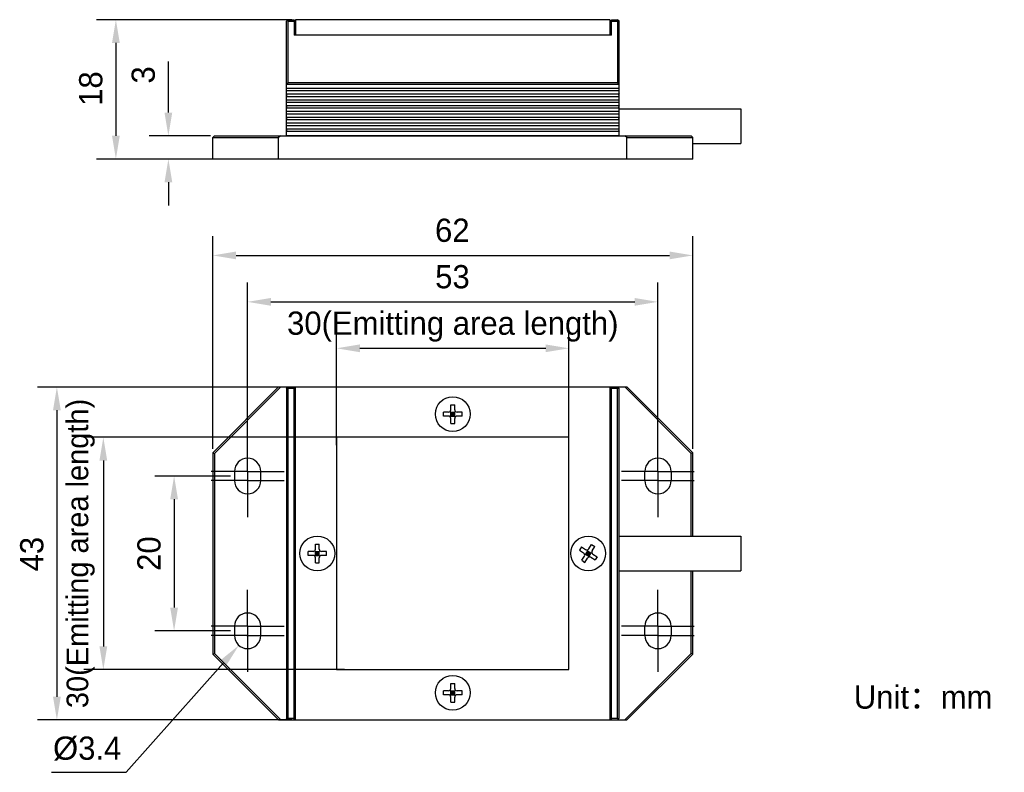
# Model space of a CAD drawing. Header units: millimetres. Extents: x 108 to 236, y 69 to 166.
import ezdxf

# ---------------------------------------------------------------- set-up
doc = ezdxf.new("R2010")
doc.units = ezdxf.units.MM
doc.header["$LTSCALE"] = 16.335
doc.header["$PDMODE"] = 3
doc.header["$PDSIZE"] = 8
doc.linetypes.add('CENTER', pattern=[0.6, 0.375, -0.075, 0.075, -0.075])
doc.layers.get('0').update_dxf_attribs({"linetype": 'CONTINUOUS'})
doc.layers.get('Defpoints').update_dxf_attribs({"linetype": 'CONTINUOUS'})
for name, color, linetype in [('00_COMPONENTS', 7, 'CONTINUOUS'), ('03_ALL_AXES', 7, 'CONTINUOUS'), ('05_ALL_CURVES', 7, 'CONTINUOUS'), ('50_ALL_DETAILS', 7, 'CONTINUOUS'), ('51__DRAFT_DIMS', 7, 'CONTINUOUS')]:
    doc.layers.add(name, color=color, linetype=linetype)
doc.styles.get("Standard").update_dxf_attribs({"font": 'simfang.ttf'})
doc.dimstyles.new('DIMSTYLE_1', dxfattribs={"dimtxt": 3, "dimasz": 3, "dimexe": 2.5, "dimexo": 0.5, "dimgap": 0.75, "dimtad": 1, "dimdsep": 46, "dimtxsty": 'STANDARD', "dimblk": '_FILLED', "dimblk1": '_FILLED', "dimblk2": '_FILLED', "dimcen": 0.09, "dimclrt": 3, "dimazin": 2, "dimtp": 0.2, "dimtm": 0.2, "dimtfac": 1, "dimtofl": 0, "dimtmove": 0, "dimatfit": 3, "dimldrblk": '_FILLED', "dimfxl": 1, "dimtolj": 1, "dimarcsym": 0})
doc.dimstyles.new('DIMSTYLE_2', dxfattribs={"dimtxt": 3, "dimasz": 3, "dimexe": 2.5, "dimexo": 0.5, "dimgap": 0.75, "dimtad": 1, "dimdsep": 46, "dimtxsty": 'STANDARD', "dimblk": '_FILLED', "dimblk1": '_FILLED', "dimblk2": '_FILLED', "dimcen": 0.09, "dimclrt": 3, "dimazin": 2, "dimtp": 0.3, "dimtm": 0.3, "dimtfac": 1, "dimtofl": 0, "dimtmove": 0, "dimatfit": 3, "dimldrblk": '_FILLED', "dimfxl": 1, "dimtolj": 1, "dimarcsym": 0})
doc.dimstyles.new('DIMSTYLE_3', dxfattribs={"dimtxt": 3, "dimasz": 3, "dimexe": 2.5, "dimexo": 0.5, "dimtad": 1, "dimdsep": 46, "dimtxsty": 'STANDARD', "dimblk": '_FILLED', "dimblk1": '_FILLED', "dimblk2": '_FILLED', "dimcen": 0.09, "dimclrt": 3, "dimazin": 2, "dimtp": 0.1, "dimtm": 0.1, "dimtfac": 1, "dimtofl": 0, "dimtmove": 0, "dimatfit": 1, "dimldrblk": '_FILLED', "dimfxl": 1, "dimtolj": 1, "dimarcsym": 0})
doc.dimstyles.new('DIMSTYLE_4', dxfattribs={"dimtxt": 3, "dimasz": 3, "dimexe": 2.5, "dimexo": 0.5, "dimgap": 0.75, "dimtad": 1, "dimdsep": 46, "dimtxsty": 'STANDARD', "dimblk": '_FILLED', "dimblk1": '_FILLED', "dimblk2": '_FILLED', "dimcen": 0.09, "dimclrt": 3, "dimazin": 2, "dimtp": 0.1, "dimtm": 0.1, "dimtfac": 1, "dimtofl": 0, "dimtmove": 0, "dimatfit": 3, "dimldrblk": '_FILLED', "dimfxl": 1, "dimtolj": 1, "dimarcsym": 0})

# ---------------------------------------------------------------- blocks, each defined once
blk = doc.blocks.new('_FILLED')
at = {"color": 0, "linetype": 'ByBlock'}
blk.add_solid([(0, 0), (-1, 0.167), (-1, -0.167)], dxfattribs=at)
blk = doc.blocks.new('*D1')
at = {"layer": '51__DRAFT_DIMS', "color": 0, "lineweight": -2}
for p, q in [((143.55, 166.29), (118.33, 166.29)), ((120.83, 163.29), (120.83, 151.29)), ((141.35, 148.29), (118.33, 148.29))]:
    blk.add_line(p, q, dxfattribs=at)
at = {"layer": 'Defpoints', "color": 0}
for p in [(144.05, 166.29), (120.83, 148.29), (141.85, 148.29)]:
    blk.add_point(p, dxfattribs=at)
at = {"layer": '51__DRAFT_DIMS', "color": 0, "linetype": 'ByBlock', "lineweight": -2, "xscale": 3, "yscale": 3, "zscale": 3}
for p, rotation in [((120.83, 166.29), 90), ((120.83, 148.29), 270)]:
    blk.add_blockref('_FILLED', p, dxfattribs=dict(at, rotation=rotation))
at = {"layer": '51__DRAFT_DIMS', "color": 3, "insert": (116.08, 157.39), "char_height": 3, "attachment_point": 2, "rotation": 90, "line_spacing_factor": 0.9}
blk.add_mtext('\\A1;\\A1;{\\fFZLanTingHei-R-GBK|b0|i0|c134|p2;\\C0;18}', dxfattribs=at)
blk = doc.blocks.new('*D2')
at = {"layer": '51__DRAFT_DIMS', "color": 0, "lineweight": -2}
for p, q in [((133.35, 110.84), (133.35, 138.34)), ((195.35, 110.84), (195.35, 138.34)), ((136.35, 135.84), (192.35, 135.84))]:
    blk.add_line(p, q, dxfattribs=at)
at = {"layer": 'Defpoints', "color": 0}
for p in [(195.35, 135.84), (133.35, 110.34), (195.35, 110.34)]:
    blk.add_point(p, dxfattribs=at)
at = {"layer": '51__DRAFT_DIMS', "color": 0, "linetype": 'ByBlock', "lineweight": -2, "xscale": 3, "yscale": 3, "zscale": 3, "rotation": 180}
blk.add_blockref('_FILLED', (133.35, 135.84), dxfattribs=at)
at = {"layer": '51__DRAFT_DIMS', "color": 0, "linetype": 'ByBlock', "lineweight": -2, "xscale": 3, "yscale": 3, "zscale": 3}
blk.add_blockref('_FILLED', (195.35, 135.84), dxfattribs=at)
at = {"layer": '51__DRAFT_DIMS', "color": 3, "insert": (164.29, 140.59), "char_height": 3, "attachment_point": 2, "line_spacing_factor": 0.9}
blk.add_mtext('\\A1;\\A1;{\\fFZLanTingHei-R-GBK|b0|i0|c134|p2;\\C0;62}', dxfattribs=at)
blk = doc.blocks.new('*D3')
at = {"layer": '51__DRAFT_DIMS', "color": 0, "lineweight": -2}
for p, q in [((143.55, 118.84), (110.71, 118.84)), ((113.21, 115.84), (113.21, 78.84)), ((143.55, 75.84), (110.71, 75.84))]:
    blk.add_line(p, q, dxfattribs=at)
at = {"layer": 'Defpoints', "color": 0}
for p in [(144.05, 118.84), (113.21, 75.84), (144.05, 75.84)]:
    blk.add_point(p, dxfattribs=at)
at = {"layer": '51__DRAFT_DIMS', "color": 0, "linetype": 'ByBlock', "lineweight": -2, "xscale": 3, "yscale": 3, "zscale": 3}
for p, rotation in [((113.21, 118.84), 89.99999999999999), ((113.21, 75.84), 270)]:
    blk.add_blockref('_FILLED', p, dxfattribs=dict(at, rotation=rotation))
at = {"layer": '51__DRAFT_DIMS', "color": 3, "insert": (108.46, 97.25), "char_height": 3, "attachment_point": 2, "rotation": 90, "line_spacing_factor": 0.9}
blk.add_mtext('\\A1;\\A1;{\\fFZLanTingHei-R-GBK|b0|i0|c134|p2;\\C0;43}', dxfattribs=at)
blk = doc.blocks.new('*D4')
at = {"layer": '51__DRAFT_DIMS', "color": 0, "lineweight": -2}
for p, q in [((135.65, 107.34), (125.85, 107.34)), ((128.35, 104.34), (128.35, 90.34)), ((135.65, 87.34), (125.85, 87.34))]:
    blk.add_line(p, q, dxfattribs=at)
at = {"layer": 'Defpoints', "color": 0}
for p in [(136.15, 107.34), (128.35, 87.34), (136.15, 87.34)]:
    blk.add_point(p, dxfattribs=at)
at = {"layer": '51__DRAFT_DIMS', "color": 0, "linetype": 'ByBlock', "lineweight": -2, "xscale": 3, "yscale": 3, "zscale": 3}
for p, rotation in [((128.35, 107.34), 90), ((128.35, 87.34), 270)]:
    blk.add_blockref('_FILLED', p, dxfattribs=dict(at, rotation=rotation))
at = {"layer": '51__DRAFT_DIMS', "color": 3, "insert": (123.6, 97.32), "char_height": 3, "attachment_point": 2, "rotation": 90, "line_spacing_factor": 0.9}
blk.add_mtext('\\A1;\\A1;{\\fFZLanTingHei-R-GBK|b0|i0|c134|p2;\\C0;20}', dxfattribs=at)
blk = doc.blocks.new('*D5')
at = {"layer": '51__DRAFT_DIMS', "color": 0, "lineweight": -2}
for p, q in [((137.85, 111.85), (137.85, 132.34)), ((190.85, 111.07), (190.85, 132.34)), ((140.85, 129.84), (187.85, 129.84))]:
    blk.add_line(p, q, dxfattribs=at)
at = {"layer": 'Defpoints', "color": 0}
for p in [(190.85, 129.84), (137.85, 111.35), (190.85, 110.57)]:
    blk.add_point(p, dxfattribs=at)
at = {"layer": '51__DRAFT_DIMS', "color": 0, "linetype": 'ByBlock', "lineweight": -2, "xscale": 3, "yscale": 3, "zscale": 3, "rotation": 180}
blk.add_blockref('_FILLED', (137.85, 129.84), dxfattribs=at)
at = {"layer": '51__DRAFT_DIMS', "color": 0, "linetype": 'ByBlock', "lineweight": -2, "xscale": 3, "yscale": 3, "zscale": 3}
blk.add_blockref('_FILLED', (190.85, 129.84), dxfattribs=at)
at = {"layer": '51__DRAFT_DIMS', "color": 3, "insert": (164.31, 134.59), "char_height": 3, "attachment_point": 2, "line_spacing_factor": 0.9}
blk.add_mtext('\\A1;\\A1;{\\fFZLanTingHei-R-GBK|b0|i0|c134|p2;\\C0;53}', dxfattribs=at)
blk = doc.blocks.new('*D6')
at = {"layer": '51__DRAFT_DIMS', "color": 0, "lineweight": -2}
for p, q in [((149.35, 111.34), (149.35, 126.34)), ((179.35, 111.34), (179.35, 126.34)), ((152.35, 123.84), (176.35, 123.84))]:
    blk.add_line(p, q, dxfattribs=at)
at = {"layer": 'Defpoints', "color": 0}
for p in [(179.35, 123.84), (149.35, 110.84), (179.35, 110.84)]:
    blk.add_point(p, dxfattribs=at)
at = {"layer": '51__DRAFT_DIMS', "color": 0, "linetype": 'ByBlock', "lineweight": -2, "xscale": 3, "yscale": 3, "zscale": 3, "rotation": 180}
blk.add_blockref('_FILLED', (149.35, 123.84), dxfattribs=at)
at = {"layer": '51__DRAFT_DIMS', "color": 0, "linetype": 'ByBlock', "lineweight": -2, "xscale": 3, "yscale": 3, "zscale": 3}
blk.add_blockref('_FILLED', (179.35, 123.84), dxfattribs=at)
at = {"layer": '51__DRAFT_DIMS', "color": 3, "insert": (164.35, 133.09), "char_height": 3, "attachment_point": 2, "line_spacing_factor": 0.9}
blk.add_mtext('\\A1;\\A1;\\P{\\fFZLanTingHei-R-GBK|b0|i0|c134|p2;\\C0;30(\\f方正兰亭黑_GBK|b0|i0|c134|p0;\\C256;Emitting area length\\fFZLanTingHei-R-GBK|b0|i0|c134|p2;\\C0;)}', dxfattribs=at)
blk = doc.blocks.new('*D7')
at = {"layer": '51__DRAFT_DIMS', "color": 0, "lineweight": -2}
for p, q in [((150.35, 112.34), (116.71, 112.34)), ((119.21, 109.34), (119.21, 85.34)), ((150.35, 82.34), (116.71, 82.34))]:
    blk.add_line(p, q, dxfattribs=at)
at = {"layer": 'Defpoints', "color": 0}
for p in [(150.85, 112.34), (119.21, 82.34), (150.85, 82.34)]:
    blk.add_point(p, dxfattribs=at)
at = {"layer": '51__DRAFT_DIMS', "color": 0, "linetype": 'ByBlock', "lineweight": -2, "xscale": 3, "yscale": 3, "zscale": 3}
for p, rotation in [((119.21, 112.34), 90), ((119.21, 82.34), 270)]:
    blk.add_blockref('_FILLED', p, dxfattribs=dict(at, rotation=rotation))
at = {"layer": '51__DRAFT_DIMS', "color": 3, "insert": (109.96, 97.34), "char_height": 3, "attachment_point": 2, "rotation": 90, "line_spacing_factor": 0.9}
blk.add_mtext('\\A1;\\A1;\\P{\\fFZLanTingHei-R-GBK|b0|i0|c134|p2;\\H0.933333x;\\C0;30(\\f方正兰亭黑_GBK|b0|i0|c134|p0;\\C256;Emitting area length\\fFZLanTingHei-R-GBK|b0|i0|c134|p2;\\C0;)}', dxfattribs=at)
blk = doc.blocks.new('*D8')
at = {"layer": '51__DRAFT_DIMS', "color": 0}
for p, q in [((137.76, 86.74), (137.94, 86.74)), ((137.85, 86.65), (137.85, 86.83))]:
    blk.add_line(p, q, dxfattribs=at)
at = {"layer": '51__DRAFT_DIMS', "color": 0, "lineweight": -2}
for p in [(134.73, 83.23), (112.51, 69.07)]:
    blk.add_line(p, (122.16, 69.07), dxfattribs=at)
at = {"layer": 'Defpoints', "color": 0}
for p in [(138.98, 88.01), (136.72, 85.47)]:
    blk.add_point(p, dxfattribs=at)
at = {"layer": '51__DRAFT_DIMS', "color": 0, "linetype": 'ByBlock', "lineweight": -2, "xscale": 3, "yscale": 3, "zscale": 3, "rotation": 48.40834682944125}
blk.add_blockref('_FILLED', (136.72, 85.47), dxfattribs=at)
at = {"layer": '51__DRAFT_DIMS', "color": 3, "insert": (121.54, 78.19), "char_height": 3, "attachment_point": 3, "line_spacing_factor": 0.9}
blk.add_mtext('\\A1;{\\A1;\\fFangSong|b0|i0|c134|p0;\\P\\fArial|b0|i0|c134|p2;\\C0;%%c\\fFZLanTingHei-R-GBK|b0|i0|c134|p2;3.4}', dxfattribs=at)
blk = doc.blocks.new('*D9')
at = {"layer": '51__DRAFT_DIMS', "color": 0, "lineweight": -2}
for p, q in [((127.61, 154.29), (127.61, 160.89)), ((133.05, 151.29), (125.11, 151.29)), ((132.85, 148.29), (125.11, 148.29)), ((127.61, 145.29), (127.61, 142.29))]:
    blk.add_line(p, q, dxfattribs=at)
at = {"layer": 'Defpoints', "color": 0}
for p in [(133.55, 151.29), (127.61, 148.29), (133.35, 148.29)]:
    blk.add_point(p, dxfattribs=at)
at = {"layer": '51__DRAFT_DIMS', "color": 0, "linetype": 'ByBlock', "lineweight": -2, "xscale": 3, "yscale": 3, "zscale": 3}
for p, rotation in [((127.61, 151.29), 270), ((127.61, 148.29), 90)]:
    blk.add_blockref('_FILLED', p, dxfattribs=dict(at, rotation=rotation))
at = {"layer": '51__DRAFT_DIMS', "color": 3, "insert": (122.86, 158.04), "char_height": 3, "attachment_point": 1, "rotation": 90, "line_spacing_factor": 0.9}
blk.add_mtext('\\A1;\\A1;{\\fFZLanTingHei-R-GBK|b0|i0|c134|p2;\\C0;3}', dxfattribs=at)

msp = doc.modelspace()

# ---------------------------------------------------------------- linework, layer by layer
at = {"layer": '00_COMPONENTS', "color": 0}
for p, q in [((143.049, 166.289), (142.849, 166.089)), ((142.849, 151.289), (142.849, 166.089)), ((143.049, 166.089), (142.949, 166.189)), ((143.049, 166.289), (143.849, 166.289)), ((143.049, 166.089), (143.049, 158.139)), ((143.049, 166.089), (143.849, 166.089)), ((143.849, 166.289), (143.849, 164.289)), ((144.049, 166.289), (144.049, 164.289)), ((184.649, 166.289), (144.049, 166.289)), ((184.649, 166.289), (184.649, 164.289)), ((184.849, 166.289), (185.649, 166.289)), ((184.849, 164.289), (184.849, 166.289)), ((184.849, 166.089), (185.649, 166.089)), ((185.849, 166.089), (185.649, 166.289)), ((185.649, 166.089), (185.749, 166.189)), ((185.649, 166.089), (185.649, 158.139)), ((185.849, 151.289), (185.849, 166.089)), ((184.849, 164.289), (143.849, 164.289)), ((142.849, 157.889), (142.969, 157.979)), ((142.969, 157.979), (185.729, 157.979)), ((185.649, 158.139), (143.049, 158.139)), ((185.849, 157.889), (185.729, 157.979)), ((142.849, 157.452), (185.849, 157.452)), ((142.849, 157.132), (185.849, 157.132)), ((142.849, 156.702), (185.849, 156.702)), ((142.849, 156.382), (185.849, 156.382)), ((142.849, 155.953), (185.849, 155.953)), ((142.849, 155.633), (185.849, 155.633)), ((142.849, 155.203), (185.849, 155.203)), ((142.849, 154.883), (185.849, 154.883)), ((142.849, 154.453), (185.849, 154.453)), ((142.849, 154.133), (185.849, 154.133)), ((185.849, 154.789), (201.549, 154.789)), ((201.549, 154.789), (201.549, 150.289)), ((142.849, 153.704), (185.849, 153.704)), ((142.849, 153.384), (185.849, 153.384)), ((142.849, 152.954), (185.849, 152.954)), ((142.849, 152.634), (185.849, 152.634)), ((142.849, 152.204), (185.849, 152.204)), ((142.849, 151.884), (185.849, 151.884)), ((133.349, 151.089), (133.549, 151.289)), ((133.349, 148.289), (133.349, 151.089)), ((133.349, 151.089), (141.849, 151.089)), ((133.549, 151.289), (195.149, 151.289)), ((142.132, 151.289), (141.849, 151.089)), ((141.849, 148.289), (141.849, 151.089)), ((142.849, 151.329), (185.849, 151.329)), ((186.849, 151.089), (186.566, 151.289)), ((186.849, 151.089), (195.349, 151.089)), ((186.849, 148.289), (186.849, 151.089)), ((195.349, 151.089), (195.149, 151.289)), ((195.349, 148.289), (195.349, 151.089)), ((195.349, 150.289), (201.549, 150.289)), ((195.349, 148.289), (133.349, 148.289)), ((141.849, 118.843), (133.349, 110.343)), ((142.132, 118.843), (133.549, 110.26)), ((141.849, 118.843), (186.849, 118.843)), ((142.849, 118.643), (143.049, 118.843)), ((142.849, 118.643), (142.849, 76.043)), ((143.049, 118.643), (142.949, 118.743)), ((143.049, 118.643), (143.049, 76.043)), ((143.849, 118.643), (143.049, 118.643)), ((143.849, 75.843), (143.849, 118.843)), ((144.049, 75.843), (144.049, 118.843)), ((184.649, 118.843), (184.649, 75.843)), ((184.849, 75.843), (184.849, 118.843)), ((185.649, 118.643), (184.849, 118.643)), ((185.649, 118.843), (185.849, 118.643)), ((185.649, 118.643), (185.749, 118.743)), ((185.649, 76.043), (185.649, 118.643)), ((185.849, 76.043), (185.849, 118.643)), ((195.149, 110.26), (186.566, 118.843)), ((195.349, 110.343), (186.849, 118.843)), ((164.099, 115.893), (164.099, 116.543)), ((164.099, 116.543), (164.599, 116.543)), ((164.599, 115.893), (164.599, 116.543)), ((163.149, 115.093), (163.149, 115.593)), ((163.799, 115.593), (163.149, 115.593)), ((163.799, 115.093), (163.149, 115.093)), ((164.011, 115.005), (164.687, 115.681)), ((164.011, 115.681), (164.687, 115.005)), ((164.099, 115.093), (164.099, 115.593)), ((164.099, 115.593), (164.599, 115.593)), ((164.599, 115.343), (164.099, 115.343)), ((164.099, 115.093), (164.599, 115.093)), ((164.099, 114.143), (164.099, 114.793)), ((164.349, 115.093), (164.349, 115.593)), ((164.599, 115.093), (164.599, 115.593)), ((164.599, 114.143), (164.599, 114.793)), ((165.549, 115.593), (164.899, 115.593)), ((165.549, 115.093), (164.899, 115.093)), ((165.549, 115.093), (165.549, 115.593)), ((164.099, 114.143), (164.599, 114.143)), ((133.349, 110.343), (133.349, 84.343)), ((133.349, 110.343), (133.549, 110.26)), ((133.549, 110.26), (133.549, 84.426)), ((195.349, 110.343), (195.149, 110.26)), ((195.149, 99.593), (195.149, 110.26)), ((195.349, 99.593), (195.349, 110.343)), ((136.149, 107.943), (136.149, 106.743)), ((139.549, 106.743), (139.549, 107.943)), ((189.149, 106.743), (189.149, 107.943)), ((192.549, 107.943), (192.549, 106.743)), ((185.849, 99.593), (201.549, 99.593)), ((201.549, 99.593), (201.549, 95.093)), ((146.599, 97.893), (146.599, 98.543)), ((146.599, 98.543), (147.099, 98.543)), ((147.099, 97.893), (147.099, 98.543)), ((180.961, 98.188), (180.698, 97.763)), ((180.961, 98.188), (181.514, 97.846)), ((181.927, 97.942), (182.269, 98.495)), ((182.269, 98.495), (182.694, 98.231)), ((182.352, 97.679), (182.694, 98.231)), ((145.649, 97.093), (145.649, 97.593)), ((146.299, 97.593), (145.649, 97.593)), ((146.299, 97.093), (145.649, 97.093)), ((146.511, 97.005), (147.187, 97.681)), ((146.511, 97.681), (147.187, 97.005)), ((146.599, 97.093), (146.599, 97.593)), ((146.599, 97.593), (147.099, 97.593)), ((147.099, 97.343), (146.599, 97.343)), ((146.599, 97.093), (147.099, 97.093)), ((146.599, 96.143), (146.599, 96.793)), ((146.849, 97.093), (146.849, 97.593)), ((147.099, 97.093), (147.099, 97.593)), ((147.099, 96.143), (147.099, 96.793)), ((148.049, 97.593), (147.399, 97.593)), ((148.049, 97.093), (147.399, 97.093)), ((148.049, 97.093), (148.049, 97.593)), ((180.698, 97.763), (181.25, 97.421)), ((181.004, 96.455), (181.347, 97.008)), ((181.384, 97.234), (182.315, 97.452)), ((181.429, 96.192), (181.772, 96.744)), ((181.769, 97.688), (181.505, 97.263)), ((181.505, 97.263), (181.93, 96.999)), ((181.637, 97.475), (182.062, 97.212)), ((181.718, 97.131), (181.981, 97.556)), ((181.958, 96.878), (181.74, 97.808)), ((181.769, 97.688), (182.194, 97.424)), ((182.194, 97.424), (181.93, 96.999)), ((182.185, 96.841), (182.737, 96.498)), ((182.448, 97.266), (183.001, 96.923)), ((183.001, 96.923), (182.737, 96.498)), ((146.599, 96.143), (147.099, 96.143)), ((181.004, 96.455), (181.429, 96.192)), ((185.849, 95.093), (201.549, 95.093)), ((195.149, 84.426), (195.149, 95.093)), ((195.349, 84.343), (195.349, 95.093)), ((136.149, 87.943), (136.149, 86.743)), ((139.549, 86.743), (139.549, 87.943)), ((189.149, 86.743), (189.149, 87.943)), ((192.549, 87.943), (192.549, 86.743)), ((133.349, 84.343), (133.549, 84.426)), ((133.349, 84.343), (141.849, 75.843)), ((133.549, 84.426), (142.132, 75.843)), ((186.566, 75.843), (195.149, 84.426)), ((186.849, 75.843), (195.349, 84.343)), ((195.349, 84.343), (195.149, 84.426)), ((164.099, 80.543), (164.599, 80.543)), ((164.099, 79.893), (164.099, 80.543)), ((164.599, 79.893), (164.599, 80.543)), ((163.799, 79.593), (163.149, 79.593)), ((163.149, 79.093), (163.149, 79.593)), ((163.799, 79.093), (163.149, 79.093)), ((164.011, 79.681), (164.687, 79.005)), ((164.011, 79.005), (164.687, 79.681)), ((164.099, 79.593), (164.599, 79.593)), ((164.099, 79.093), (164.099, 79.593)), ((164.599, 79.343), (164.099, 79.343)), ((164.099, 79.093), (164.599, 79.093)), ((164.349, 79.093), (164.349, 79.593)), ((164.599, 79.093), (164.599, 79.593)), ((165.549, 79.593), (164.899, 79.593)), ((165.549, 79.093), (164.899, 79.093)), ((165.549, 79.093), (165.549, 79.593)), ((164.099, 78.143), (164.099, 78.793)), ((164.099, 78.143), (164.599, 78.143)), ((164.599, 78.143), (164.599, 78.793)), ((141.849, 75.843), (186.849, 75.843)), ((143.049, 75.843), (142.849, 76.043)), ((143.049, 76.043), (142.949, 75.943)), ((143.049, 76.043), (143.849, 76.043)), ((184.849, 76.043), (185.649, 76.043)), ((185.749, 75.943), (185.649, 76.043)), ((185.649, 75.843), (185.849, 76.043))]:
    msp.add_line(p, q, dxfattribs=at)
for centre in [(164.349, 115.343), (146.849, 97.343), (181.849, 97.343), (164.349, 79.343)]:
    msp.add_circle(centre, 2.25, dxfattribs=at)
for centre, radius, start, end in [((163.799, 115.893), 0.3, 269.9942, 359.9942), ((164.899, 115.893), 0.3, 179.9942, 269.9942), ((163.799, 114.793), 0.3, 359.9942, 89.9942), ((164.899, 114.793), 0.3, 89.9942, 179.9942), ((137.849, 107.943), 1.7, 0, 180), ((190.849, 107.943), 1.7, 0, 180), ((137.849, 106.743), 1.7, 180, 360), ((190.849, 106.743), 1.7, 180, 360), ((181.672, 98.101), 0.3, 238.19713, 328.19713), ((146.299, 97.893), 0.3, 270, 360), ((146.299, 96.793), 0.3, 0, 90), ((147.399, 97.893), 0.3, 180, 270), ((147.399, 96.793), 0.3, 90, 180), ((181.092, 97.166), 0.3, 328.19713, 58.19713), ((182.027, 96.586), 0.3, 58.19713, 148.19713), ((182.607, 97.521), 0.3, 148.19713, 238.19713), ((137.849, 87.943), 1.7, 0, 180), ((190.849, 87.943), 1.7, 0, 180), ((137.849, 86.743), 1.7, 180, 360), ((190.849, 86.743), 1.7, 180, 360), ((163.799, 79.893), 0.3, 270, 360), ((163.799, 78.793), 0.3, 0, 90), ((164.899, 79.893), 0.3, 180, 270), ((164.899, 78.793), 0.3, 90, 180)]:
    msp.add_arc(centre, radius, start, end, dxfattribs=at)
for centre, major_axis, start_param, end_param in [((142.849, 158.139), (0, 0.2), -2.4980898, -1.5707963), ((185.849, 158.139), (0.2, 0), -3.1415927, -2.2142992), ((142.719, 156.542), (0.2, 0), -0.8632119, 0.8632119), ((185.979, 156.542), (0.2, 0), 2.2783808, 4.0048045), ((142.719, 155.043), (0.2, 0), -0.8632119, 0.8632119), ((185.979, 155.043), (0.2, 0), 2.2783808, 4.0048045), ((142.719, 153.544), (0.2, 0), -0.8632119, 0.8632119), ((185.979, 153.544), (0.2, 0), 2.2783808, 4.0048045), ((142.719, 152.044), (0.2, 0), -0.8632119, 0.8632119), ((185.979, 152.044), (0.2, 0), 2.2783808, 4.0048045)]:
    msp.add_ellipse(centre, major_axis=major_axis, ratio=1, start_param=start_param, end_param=end_param, dxfattribs=at)
at = {"layer": '03_ALL_AXES', "color": 0, "linetype": 'CENTER'}
for p, q in [((137.849, 111.443), (137.849, 112.643)), ((190.849, 111.443), (190.849, 112.643)), ((137.849, 107.943), (137.849, 111.443)), ((190.849, 107.943), (190.849, 111.443)), ((137.849, 107.943), (133.149, 107.943)), ((137.849, 107.943), (137.849, 103.243)), ((137.849, 107.943), (142.549, 107.943)), ((190.849, 107.943), (186.149, 107.943)), ((190.849, 107.943), (195.549, 107.943)), ((190.849, 107.943), (190.849, 103.243)), ((137.849, 106.743), (133.149, 106.743)), ((137.849, 106.743), (142.549, 106.743)), ((190.849, 106.743), (186.149, 106.743)), ((190.849, 106.743), (195.549, 106.743)), ((137.849, 103.243), (137.849, 102.043)), ((190.849, 103.243), (190.849, 102.043)), ((137.849, 91.443), (137.849, 92.643)), ((190.849, 91.443), (190.849, 92.643)), ((137.849, 87.943), (137.849, 91.443)), ((190.849, 87.943), (190.849, 91.443)), ((137.849, 87.943), (133.149, 87.943)), ((137.849, 87.943), (137.849, 83.243)), ((137.849, 87.943), (142.549, 87.943)), ((190.849, 87.943), (186.149, 87.943)), ((190.849, 87.943), (195.549, 87.943)), ((190.849, 87.943), (190.849, 83.243)), ((137.849, 86.743), (133.149, 86.743)), ((137.849, 86.743), (142.549, 86.743)), ((190.849, 86.743), (186.149, 86.743)), ((190.849, 86.743), (195.549, 86.743)), ((137.849, 83.243), (137.849, 82.043)), ((190.849, 83.243), (190.849, 82.043))]:
    msp.add_line(p, q, dxfattribs=at)
at = {"layer": '05_ALL_CURVES', "color": 0}
for p, q in [((149.349, 112.343), (149.349, 82.343)), ((179.349, 112.343), (149.349, 112.343)), ((179.349, 82.343), (179.349, 112.343)), ((149.349, 82.343), (179.349, 82.343))]:
    msp.add_line(p, q, dxfattribs=at)

# ---------------------------------------------------------------- texts
at = {"layer": '50_ALL_DETAILS', "color": 0, "insert": (216.155, 80.288), "char_height": 3, "width": 17.58984, "attachment_point": 1, "line_spacing_factor": 0.9}
msp.add_mtext('{\\fFZLanTingHei-R-GBK|b0|i0|c134|p2;Unit：mm}', dxfattribs=at)

# ---------------------------------------------------------------- dimensions: what is measured, and where the dimension line sits
at = {"layer": '51__DRAFT_DIMS', "color": 0}
for base, p1, p2, text, dimstyle, picture, middle in [((120.831, 148.289), (144.049, 166.289), (141.849, 148.289), '\\A1;{\\fFZLanTingHei-R-GBK|b0|i0|c134|p2;\\C0;<>}', 'DIMSTYLE_1', '*D1', (120.831, 157.386)), ((127.605, 148.289), (133.549, 151.289), (133.349, 148.289), '\\A1;{\\fFZLanTingHei-R-GBK|b0|i0|c134|p2;\\C0;<>}', 'DIMSTYLE_4', '*D9', (127.605, 159.092)), ((113.207, 75.843), (144.049, 118.843), (144.049, 75.843), '\\A1;{\\fFZLanTingHei-R-GBK|b0|i0|c134|p2;\\C0;<>}', 'DIMSTYLE_2', '*D3', (113.207, 97.252)), ((119.207, 82.343), (150.849, 112.343), (150.849, 82.343), '\\A1;\\P{\\fFZLanTingHei-R-GBK|b0|i0|c134|p2;\\H0.933333x;\\C0;30(\\f方正兰亭黑_GBK|b0|i0|c134|p0;\\C256;Emitting area length\\fFZLanTingHei-R-GBK|b0|i0|c134|p2;\\C0;)}', 'DIMSTYLE_1', '*D7', (119.207, 97.343)), ((128.349, 87.343), (136.149, 107.343), (136.149, 87.343), '\\A1;{\\fFZLanTingHei-R-GBK|b0|i0|c134|p2;\\C0;<>}', 'DIMSTYLE_1', '*D4', (128.349, 97.317))]:
    dim = msp.add_linear_dim(base=base, p1=p1, p2=p2, angle=270, text=text, dimstyle=dimstyle, override={"dimtxsty": 'STANDARD'}, dxfattribs=at)
    dim.commit()
    dim.dimension.update_dxf_attribs({"geometry": picture, "text_midpoint": middle, "dimtype": 160})
for base, p1, p2, text, dimstyle, picture, middle in [((195.349, 135.843), (133.349, 110.343), (195.349, 110.343), '\\A1;{\\fFZLanTingHei-R-GBK|b0|i0|c134|p2;\\C0;<>}', 'DIMSTYLE_2', '*D2', (164.288, 135.843)), ((190.849, 129.843), (137.849, 111.353), (190.849, 110.572), '\\A1;{\\fFZLanTingHei-R-GBK|b0|i0|c134|p2;\\C0;<>}', 'DIMSTYLE_2', '*D5', (164.311, 129.843)), ((179.349, 123.843), (149.349, 110.843), (179.349, 110.843), '\\A1;\\P{\\fFZLanTingHei-R-GBK|b0|i0|c134|p2;\\C0;30(\\f方正兰亭黑_GBK|b0|i0|c134|p0;\\C256;Emitting area length\\fFZLanTingHei-R-GBK|b0|i0|c134|p2;\\C0;)}', 'DIMSTYLE_1', '*D6', (164.349, 123.843))]:
    dim = msp.add_linear_dim(base=base, p1=p1, p2=p2, text=text, dimstyle=dimstyle, override={"dimtxsty": 'STANDARD'}, dxfattribs=at)
    dim.commit()
    dim.dimension.update_dxf_attribs({"geometry": picture, "text_midpoint": middle, "dimtype": 160})
dim = msp.add_diameter_dim_2p(p1=(138.978, 88.015), p2=(136.721, 85.472), text='{\\A1;\\fFangSong|b0|i0|c134|p0;\\P\\fArial|b0|i0|c134|p2;\\C0;%%c\\fFZLanTingHei-R-GBK|b0|i0|c134|p2;<>}', dimstyle='DIMSTYLE_3', override={"dimtih": 1, "dimtoh": 1, "dimpost": '<>', "dimtxsty": 'STANDARD'}, dxfattribs=at)
dim.commit()
dim.dimension.update_dxf_attribs({"geometry": '*D8', "text_midpoint": (117.023, 69.069), "dimtype": 163})

doc.saveas('drawing.dxf')
